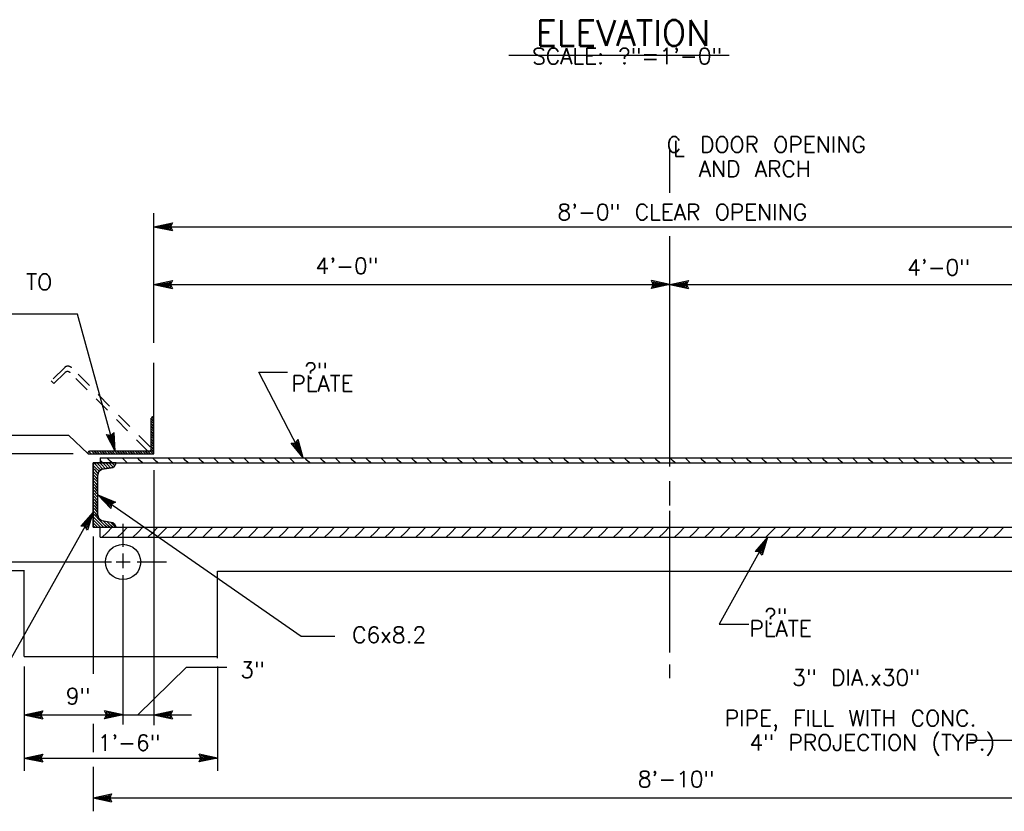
# Model space of a CAD drawing. Extents: x -27.8 to 14.2, y -21.6 to 8.4.
# Tile 4 of 30: x -21.2 to -13.5, y -9.3 to -3.1. Entities that reach past the tile are written whole.
import ezdxf
from ezdxf.enums import TextEntityAlignment as Align

# ---------------------------------------------------------------- set-up
doc = ezdxf.new("R2010")
doc.units = 0
doc.header["$MEASUREMENT"] = 0
doc.linetypes.add('HIDDEN2', pattern=[0.1875, 0.125, -0.0625])
doc.layers.add('01', color=7, linetype='CONTINUOUS')
doc.styles.add('TXT_SHX', font='txt.shx')

msp = doc.modelspace()

# ---------------------------------------------------------------- linework, layer by layer
at = {"layer": '01', "color": 7, "linetype": 'CONTINUOUS'}
for p, q in [((-17.3328, -3.3746), (-15.6078, -3.3746)), ((-16.0718, -4.4526), (-16.0718, -4.1156)), ((-20.1068, -5.6246), (-20.1068, -4.6116)), ((-20.1068, -5.6246), (-20.1068, -4.6116)), ((-20.1068, -4.7166), (-19.9628, -4.6856)), ((-20.0698, -4.7166), (-19.9758, -4.6966)), ((-19.9758, -4.6966), (-19.9848, -4.7166)), ((-19.9628, -4.6856), (-19.9768, -4.7166)), ((-20.1068, -4.7166), (-12.0378, -4.7166)), ((-20.1068, -4.7166), (-19.9628, -4.7476)), ((-20.0698, -4.7166), (-19.9758, -4.7366)), ((-20.0338, -4.7166), (-19.9888, -4.7066)), ((-20.0338, -4.7166), (-19.9888, -4.7256)), ((-19.9888, -4.7066), (-19.9928, -4.7166)), ((-19.9928, -4.7166), (-19.9888, -4.7256)), ((-19.9848, -4.7166), (-19.9758, -4.7366)), ((-19.9768, -4.7166), (-19.9628, -4.7476)), ((-16.0718, -6.5926), (-16.0718, -4.7906)), ((-20.1068, -5.1696), (-19.9628, -5.1386)), ((-20.0698, -5.1696), (-19.9758, -5.1496)), ((-19.9758, -5.1496), (-19.9848, -5.1696)), ((-19.9628, -5.1386), (-19.9768, -5.1696)), ((-16.0718, -5.1696), (-16.2158, -5.1386)), ((-16.2018, -5.1696), (-16.2158, -5.1386)), ((-16.1088, -5.1696), (-16.2028, -5.1496)), ((-16.1938, -5.1696), (-16.2028, -5.1496)), ((-16.0718, -5.1696), (-15.9278, -5.1386)), ((-16.0348, -5.1696), (-15.9408, -5.1496)), ((-15.9408, -5.1496), (-15.9498, -5.1696)), ((-15.9278, -5.1386), (-15.9418, -5.1696)), ((-20.1068, -5.1696), (-16.0718, -5.1696)), ((-20.1068, -5.1696), (-19.9628, -5.2006)), ((-20.0698, -5.1696), (-19.9758, -5.1896)), ((-20.0338, -5.1696), (-19.9888, -5.1596)), ((-20.0338, -5.1696), (-19.9888, -5.1786)), ((-19.9888, -5.1596), (-19.9928, -5.1696)), ((-19.9928, -5.1696), (-19.9888, -5.1786)), ((-19.9848, -5.1696), (-19.9758, -5.1896)), ((-19.9768, -5.1696), (-19.9628, -5.2006)), ((-16.0718, -5.1696), (-16.2158, -5.2006)), ((-16.2158, -5.2006), (-16.2018, -5.1696)), ((-16.1088, -5.1696), (-16.2028, -5.1896)), ((-16.2028, -5.1896), (-16.1938, -5.1696)), ((-16.1448, -5.1696), (-16.1898, -5.1606)), ((-16.1858, -5.1696), (-16.1898, -5.1606)), ((-16.1448, -5.1696), (-16.1898, -5.1796)), ((-16.1898, -5.1796), (-16.1858, -5.1696)), ((-16.0718, -5.1696), (-12.0378, -5.1696)), ((-16.0718, -5.1696), (-15.9278, -5.2006)), ((-16.0348, -5.1696), (-15.9408, -5.1896)), ((-15.9988, -5.1696), (-15.9538, -5.1596)), ((-15.9988, -5.1696), (-15.9538, -5.1786)), ((-15.9538, -5.1596), (-15.9578, -5.1696)), ((-15.9578, -5.1696), (-15.9538, -5.1786)), ((-15.9498, -5.1696), (-15.9408, -5.1896)), ((-15.9418, -5.1696), (-15.9278, -5.2006)), ((-20.7038, -5.4016), (-21.2738, -5.4016)), ((-20.4108, -6.4726), (-20.7038, -5.4016)), ((-20.1068, -6.4936), (-20.1068, -5.7816)), ((-19.2878, -5.8546), (-19.0638, -5.8546)), ((-18.9398, -6.5246), (-19.2878, -5.8546)), ((-20.1278, -6.4596), (-20.1278, -6.2156)), ((-20.1268, -6.2196), (-20.1278, -6.2196)), ((-20.1068, -6.2396), (-20.1268, -6.2196)), ((-20.1068, -6.2196), (-20.1218, -6.2046)), ((-20.1068, -6.2016), (-20.1138, -6.2016)), ((-20.1068, -6.2206), (-20.1068, -6.2196)), ((-20.1268, -6.2396), (-20.1278, -6.2396)), ((-20.1268, -6.2596), (-20.1278, -6.2596)), ((-20.1268, -6.2796), (-20.1278, -6.2796)), ((-20.1268, -6.2996), (-20.1278, -6.2996)), ((-20.1068, -6.2596), (-20.1268, -6.2396)), ((-20.1068, -6.2796), (-20.1268, -6.2596)), ((-20.1068, -6.2996), (-20.1268, -6.2796)), ((-20.1068, -6.3196), (-20.1268, -6.2996)), ((-20.1068, -6.2406), (-20.1068, -6.2396)), ((-20.1068, -6.2606), (-20.1068, -6.2596)), ((-20.1068, -6.2806), (-20.1068, -6.2796)), ((-20.1068, -6.3006), (-20.1068, -6.2996)), ((-21.9548, -6.3486), (-20.7748, -6.3486)), ((-20.7748, -6.3486), (-20.6228, -6.4936)), ((-20.4108, -6.4726), (-20.4788, -6.3416)), ((-20.4788, -6.3416), (-20.4448, -6.3476)), ((-20.4208, -6.4366), (-20.4648, -6.3516)), ((-20.4648, -6.3516), (-20.4428, -6.3546)), ((-20.4298, -6.4026), (-20.4518, -6.3616)), ((-20.4518, -6.3616), (-20.4408, -6.3626)), ((-20.4448, -6.3476), (-20.4188, -6.3256)), ((-20.4428, -6.3546), (-20.4258, -6.3406)), ((-20.4408, -6.3626), (-20.4328, -6.3566)), ((-20.4298, -6.4026), (-20.4328, -6.3566)), ((-20.4208, -6.4366), (-20.4258, -6.3406)), ((-20.4108, -6.4726), (-20.4188, -6.3256)), ((-20.1268, -6.3196), (-20.1278, -6.3196)), ((-20.1268, -6.3396), (-20.1278, -6.3396)), ((-20.1268, -6.3596), (-20.1278, -6.3596)), ((-20.1268, -6.3796), (-20.1278, -6.3796)), ((-20.1068, -6.3396), (-20.1268, -6.3196)), ((-20.1068, -6.3596), (-20.1268, -6.3396)), ((-20.1068, -6.3796), (-20.1268, -6.3596)), ((-20.1068, -6.3996), (-20.1268, -6.3796)), ((-20.1068, -6.3206), (-20.1068, -6.3196)), ((-20.1068, -6.3406), (-20.1068, -6.3396)), ((-20.1068, -6.3606), (-20.1068, -6.3596)), ((-20.1068, -6.3806), (-20.1068, -6.3796)), ((-18.9998, -6.4096), (-18.9788, -6.3826)), ((-18.9398, -6.5246), (-18.9788, -6.3826)), ((-20.1268, -6.3996), (-20.1278, -6.3996)), ((-20.1268, -6.4196), (-20.1278, -6.4196)), ((-20.1268, -6.4396), (-20.1278, -6.4396)), ((-20.1268, -6.4596), (-20.1278, -6.4596)), ((-20.1068, -6.4196), (-20.1268, -6.3996)), ((-20.1068, -6.4396), (-20.1268, -6.4196)), ((-20.1068, -6.4596), (-20.1268, -6.4396)), ((-20.1068, -6.4796), (-20.1268, -6.4596)), ((-20.1068, -6.4006), (-20.1068, -6.3996)), ((-20.1068, -6.4206), (-20.1068, -6.4196)), ((-20.1068, -6.4406), (-20.1068, -6.4396)), ((-20.1068, -6.4606), (-20.1068, -6.4596)), ((-19.0338, -6.4106), (-18.9998, -6.4096)), ((-18.9398, -6.5246), (-19.0338, -6.4106)), ((-19.0178, -6.4176), (-18.9958, -6.4166)), ((-18.9568, -6.4916), (-19.0178, -6.4176)), ((-19.0028, -6.4246), (-18.9928, -6.4236)), ((-18.9738, -6.4596), (-19.0028, -6.4246)), ((-18.9958, -6.4166), (-18.9828, -6.3996)), ((-18.9928, -6.4236), (-18.9858, -6.4156)), ((-18.9738, -6.4596), (-18.9858, -6.4156)), ((-18.9568, -6.4916), (-18.9828, -6.3996)), ((-20.7378, -6.4936), (-22.3038, -6.4936)), ((-20.6228, -6.4936), (-20.6228, -6.4856)), ((-20.6178, -6.4936), (-20.6228, -6.4886)), ((-20.6228, -6.4936), (-20.1068, -6.4936)), ((-20.6118, -6.4796), (-20.6168, -6.4746)), ((-20.5978, -6.4936), (-20.6118, -6.4796)), ((-20.1408, -6.4726), (-20.6098, -6.4726)), ((-20.5858, -6.4796), (-20.5928, -6.4726)), ((-20.5718, -6.4936), (-20.5858, -6.4796)), ((-20.5658, -6.4796), (-20.5728, -6.4726)), ((-20.5518, -6.4936), (-20.5658, -6.4796)), ((-20.5458, -6.4796), (-20.5528, -6.4726)), ((-20.5318, -6.4936), (-20.5458, -6.4796)), ((-20.5258, -6.4796), (-20.5328, -6.4726)), ((-20.5278, -6.5246), (-11.7458, -6.5246)), ((-20.5278, -6.5246), (-20.5278, -6.5646)), ((-20.5258, -6.5446), (-20.5278, -6.5426)), ((-20.5118, -6.4936), (-20.5258, -6.4796)), ((-20.5058, -6.5646), (-20.5258, -6.5446)), ((-20.5058, -6.4796), (-20.5128, -6.4726)), ((-20.4918, -6.4936), (-20.5058, -6.4796)), ((-20.4858, -6.4796), (-20.4928, -6.4726)), ((-20.4718, -6.4936), (-20.4858, -6.4796)), ((-20.4548, -6.5446), (-20.4748, -6.5246)), ((-20.4658, -6.4796), (-20.4728, -6.4726)), ((-20.4518, -6.4936), (-20.4658, -6.4796)), ((-20.4348, -6.5646), (-20.4548, -6.5446)), ((-20.4458, -6.4796), (-20.4528, -6.4726)), ((-20.4318, -6.4936), (-20.4458, -6.4796)), ((-20.4258, -6.4796), (-20.4328, -6.4726)), ((-20.4118, -6.4936), (-20.4258, -6.4796)), ((-20.4058, -6.4796), (-20.4128, -6.4726)), ((-20.3918, -6.4936), (-20.4058, -6.4796)), ((-20.3858, -6.4796), (-20.3928, -6.4726)), ((-20.3718, -6.4936), (-20.3858, -6.4796)), ((-20.3668, -6.4796), (-20.3738, -6.4726)), ((-20.3528, -6.4936), (-20.3668, -6.4796)), ((-20.3358, -6.5446), (-20.3558, -6.5246)), ((-20.3468, -6.4796), (-20.3538, -6.4726)), ((-20.3328, -6.4936), (-20.3468, -6.4796)), ((-20.3158, -6.5646), (-20.3358, -6.5446)), ((-20.3268, -6.4796), (-20.3338, -6.4726)), ((-20.3128, -6.4936), (-20.3268, -6.4796)), ((-20.3068, -6.4796), (-20.3138, -6.4726)), ((-20.2928, -6.4936), (-20.3068, -6.4796)), ((-20.2868, -6.4796), (-20.2938, -6.4726)), ((-20.2728, -6.4936), (-20.2868, -6.4796)), ((-20.2668, -6.4796), (-20.2738, -6.4726)), ((-20.2528, -6.4936), (-20.2668, -6.4796)), ((-20.2468, -6.4796), (-20.2538, -6.4726)), ((-20.2328, -6.4936), (-20.2468, -6.4796)), ((-20.2168, -6.5446), (-20.2368, -6.5246)), ((-20.2268, -6.4796), (-20.2338, -6.4726)), ((-20.2128, -6.4936), (-20.2268, -6.4796)), ((-20.1968, -6.5646), (-20.2168, -6.5446)), ((-20.2068, -6.4796), (-20.2138, -6.4726)), ((-20.1928, -6.4936), (-20.2068, -6.4796)), ((-20.1868, -6.4796), (-20.1938, -6.4726)), ((-20.1728, -6.4936), (-20.1868, -6.4796)), ((-20.1668, -6.4796), (-20.1738, -6.4726)), ((-20.1528, -6.4936), (-20.1668, -6.4796)), ((-20.1468, -6.4796), (-20.1538, -6.4726)), ((-20.1328, -6.4936), (-20.1468, -6.4796)), ((-20.1268, -6.4796), (-20.1358, -6.4716)), ((-20.1128, -6.4936), (-20.1268, -6.4796)), ((-20.0978, -6.5446), (-20.1178, -6.5246)), ((-20.1068, -6.4806), (-20.1068, -6.4796)), ((-20.0778, -6.5646), (-20.0978, -6.5446)), ((-19.9788, -6.5446), (-19.9988, -6.5246)), ((-19.9588, -6.5646), (-19.9788, -6.5446)), ((-19.8598, -6.5446), (-19.8798, -6.5246)), ((-19.8398, -6.5646), (-19.8598, -6.5446)), ((-19.7408, -6.5446), (-19.7608, -6.5246)), ((-19.7208, -6.5646), (-19.7408, -6.5446)), ((-19.6218, -6.5446), (-19.6418, -6.5246)), ((-19.6018, -6.5646), (-19.6218, -6.5446)), ((-19.5028, -6.5446), (-19.5228, -6.5246)), ((-19.4828, -6.5646), (-19.5028, -6.5446)), ((-19.3838, -6.5446), (-19.4038, -6.5246)), ((-19.3638, -6.5646), (-19.3838, -6.5446)), ((-19.2648, -6.5446), (-19.2848, -6.5246)), ((-19.2448, -6.5646), (-19.2648, -6.5446)), ((-19.1458, -6.5446), (-19.1658, -6.5246)), ((-19.1258, -6.5646), (-19.1458, -6.5446)), ((-19.0268, -6.5446), (-19.0468, -6.5246)), ((-19.0068, -6.5646), (-19.0268, -6.5446)), ((-18.9078, -6.5446), (-18.9278, -6.5246)), ((-18.8878, -6.5646), (-18.9078, -6.5446)), ((-18.7888, -6.5446), (-18.8088, -6.5246)), ((-18.7688, -6.5646), (-18.7888, -6.5446)), ((-18.6698, -6.5446), (-18.6898, -6.5246)), ((-18.6498, -6.5646), (-18.6698, -6.5446)), ((-18.5508, -6.5446), (-18.5708, -6.5246)), ((-18.5308, -6.5646), (-18.5508, -6.5446)), ((-18.4318, -6.5446), (-18.4518, -6.5246)), ((-18.4118, -6.5646), (-18.4318, -6.5446)), ((-18.3128, -6.5446), (-18.3328, -6.5246)), ((-18.2928, -6.5646), (-18.3128, -6.5446)), ((-18.1938, -6.5446), (-18.2138, -6.5246)), ((-18.1738, -6.5646), (-18.1938, -6.5446)), ((-18.0748, -6.5446), (-18.0948, -6.5246)), ((-18.0548, -6.5646), (-18.0748, -6.5446)), ((-17.9558, -6.5446), (-17.9758, -6.5246)), ((-17.9358, -6.5646), (-17.9558, -6.5446)), ((-17.8368, -6.5446), (-17.8568, -6.5246)), ((-17.8168, -6.5646), (-17.8368, -6.5446)), ((-17.7178, -6.5446), (-17.7378, -6.5246)), ((-17.6978, -6.5646), (-17.7178, -6.5446)), ((-17.5988, -6.5446), (-17.6188, -6.5246)), ((-17.5788, -6.5646), (-17.5988, -6.5446)), ((-17.4798, -6.5446), (-17.4998, -6.5246)), ((-17.4598, -6.5646), (-17.4798, -6.5446)), ((-17.3608, -6.5446), (-17.3808, -6.5246)), ((-17.3408, -6.5646), (-17.3608, -6.5446)), ((-17.2418, -6.5446), (-17.2618, -6.5246)), ((-17.2218, -6.5646), (-17.2418, -6.5446)), ((-17.1228, -6.5446), (-17.1428, -6.5246)), ((-17.1028, -6.5646), (-17.1228, -6.5446)), ((-17.0038, -6.5446), (-17.0238, -6.5246)), ((-16.9838, -6.5646), (-17.0038, -6.5446)), ((-16.8848, -6.5446), (-16.9048, -6.5246)), ((-16.8648, -6.5646), (-16.8848, -6.5446)), ((-16.7658, -6.5446), (-16.7858, -6.5246)), ((-16.7458, -6.5646), (-16.7658, -6.5446)), ((-16.6468, -6.5446), (-16.6668, -6.5246)), ((-16.6268, -6.5646), (-16.6468, -6.5446)), ((-16.5278, -6.5446), (-16.5478, -6.5246)), ((-16.5078, -6.5646), (-16.5278, -6.5446)), ((-16.4088, -6.5446), (-16.4288, -6.5246)), ((-16.3888, -6.5646), (-16.4088, -6.5446)), ((-16.2898, -6.5446), (-16.3098, -6.5246)), ((-16.2698, -6.5646), (-16.2898, -6.5446)), ((-16.1708, -6.5446), (-16.1908, -6.5246)), ((-16.1508, -6.5646), (-16.1708, -6.5446)), ((-16.0518, -6.5446), (-16.0718, -6.5246)), ((-16.0318, -6.5646), (-16.0518, -6.5446)), ((-15.9328, -6.5446), (-15.9528, -6.5246)), ((-15.9128, -6.5646), (-15.9328, -6.5446)), ((-15.8138, -6.5446), (-15.8338, -6.5246)), ((-15.7938, -6.5646), (-15.8138, -6.5446)), ((-15.6948, -6.5446), (-15.7148, -6.5246)), ((-15.6748, -6.5646), (-15.6948, -6.5446)), ((-15.5758, -6.5446), (-15.5958, -6.5246)), ((-15.5558, -6.5646), (-15.5758, -6.5446)), ((-15.4568, -6.5446), (-15.4768, -6.5246)), ((-15.4368, -6.5646), (-15.4568, -6.5446)), ((-15.3378, -6.5446), (-15.3578, -6.5246)), ((-15.3178, -6.5646), (-15.3378, -6.5446)), ((-15.2188, -6.5446), (-15.2388, -6.5246)), ((-15.1988, -6.5646), (-15.2188, -6.5446)), ((-15.0998, -6.5446), (-15.1198, -6.5246)), ((-15.0798, -6.5646), (-15.0998, -6.5446)), ((-14.9808, -6.5446), (-15.0008, -6.5246)), ((-14.9608, -6.5646), (-14.9808, -6.5446)), ((-14.8618, -6.5446), (-14.8818, -6.5246)), ((-14.8418, -6.5646), (-14.8618, -6.5446)), ((-14.7428, -6.5446), (-14.7628, -6.5246)), ((-14.7228, -6.5646), (-14.7428, -6.5446)), ((-14.6238, -6.5446), (-14.6438, -6.5246)), ((-14.6038, -6.5646), (-14.6238, -6.5446)), ((-14.5048, -6.5446), (-14.5248, -6.5246)), ((-14.4848, -6.5646), (-14.5048, -6.5446)), ((-14.3858, -6.5446), (-14.4058, -6.5246)), ((-14.3658, -6.5646), (-14.3858, -6.5446)), ((-14.2668, -6.5446), (-14.2868, -6.5246)), ((-14.2468, -6.5646), (-14.2668, -6.5446)), ((-14.1478, -6.5446), (-14.1678, -6.5246)), ((-14.1278, -6.5646), (-14.1478, -6.5446)), ((-14.0288, -6.5446), (-14.0488, -6.5246)), ((-14.0088, -6.5646), (-14.0288, -6.5446)), ((-13.9098, -6.5446), (-13.9298, -6.5246)), ((-13.8898, -6.5646), (-13.9098, -6.5446)), ((-13.7908, -6.5446), (-13.8108, -6.5246)), ((-13.7708, -6.5646), (-13.7908, -6.5446)), ((-13.6718, -6.5446), (-13.6918, -6.5246)), ((-13.6518, -6.5646), (-13.6718, -6.5446)), ((-13.5528, -6.5446), (-13.5728, -6.5246)), ((-13.5328, -6.5646), (-13.5528, -6.5446)), ((-20.5818, -6.5646), (-11.7918, -6.5646)), ((-20.5818, -7.0686), (-20.5818, -6.5646)), ((-20.5628, -6.6046), (-20.5818, -6.5846)), ((-20.5628, -6.6276), (-20.5818, -6.6086)), ((-20.5628, -6.5806), (-20.5788, -6.5646)), ((-20.5388, -6.6046), (-20.5628, -6.5806)), ((-20.5388, -6.6276), (-20.5628, -6.6046)), ((-20.5388, -6.5806), (-20.5548, -6.5646)), ((-20.5158, -6.6046), (-20.5388, -6.5806)), ((-20.5238, -6.6196), (-20.5388, -6.6046)), ((-20.5158, -6.5806), (-20.5308, -6.5646)), ((-20.4918, -6.6046), (-20.5158, -6.5806)), ((-20.5058, -6.6136), (-20.5158, -6.6046)), ((-20.4418, -6.6026), (-20.5138, -6.6146)), ((-20.4918, -6.5806), (-20.5078, -6.5646)), ((-20.4678, -6.6046), (-20.4918, -6.5806)), ((-20.4858, -6.6106), (-20.4918, -6.6046)), ((-20.4678, -6.5806), (-20.4838, -6.5646)), ((-20.4458, -6.6036), (-20.4678, -6.5806)), ((-20.4658, -6.6066), (-20.4678, -6.6046)), ((-20.4448, -6.5806), (-20.4608, -6.5646)), ((-20.4268, -6.5986), (-20.4448, -6.5806)), ((-20.4208, -6.5806), (-20.4368, -6.5646)), ((-20.4138, -6.5876), (-20.4208, -6.5806)), ((-20.4058, -6.5726), (-20.4128, -6.5646)), ((-20.1068, -6.6216), (-20.1068, -8.6166)), ((-20.5628, -6.6516), (-20.5818, -6.6326)), ((-20.5628, -6.6756), (-20.5818, -6.6556)), ((-20.5628, -6.6986), (-20.5818, -6.6796)), ((-20.5428, -6.6476), (-20.5628, -6.6276)), ((-20.5448, -6.6696), (-20.5628, -6.6516)), ((-20.5448, -6.6936), (-20.5628, -6.6756)), ((-20.5448, -6.7166), (-20.5628, -6.6986)), ((-20.5448, -6.9726), (-20.5448, -6.6606)), ((-20.5358, -6.6316), (-20.5388, -6.6276)), ((-20.5628, -6.7226), (-20.5818, -6.7036)), ((-20.5628, -6.7466), (-20.5818, -6.7266)), ((-20.5628, -6.7696), (-20.5818, -6.7506)), ((-20.5628, -6.7936), (-20.5818, -6.7746)), ((-20.5448, -6.7406), (-20.5628, -6.7226)), ((-20.5448, -6.7646), (-20.5628, -6.7466)), ((-20.5448, -6.7876), (-20.5628, -6.7696)), ((-16.0718, -6.8986), (-16.0718, -6.7086)), ((-20.5628, -6.8646), (-20.5818, -6.8456)), ((-20.5448, -6.8346), (-20.5808, -6.7986)), ((-20.5448, -6.8586), (-20.5808, -6.8226)), ((-20.5638, -6.7926), (-20.5438, -6.8126)), ((-20.5448, -6.8146), (-18.9568, -7.9206)), ((-20.5448, -6.8146), (-20.4088, -6.8716)), ((-20.5448, -6.8146), (-20.4448, -6.9226)), ((-20.5148, -6.8356), (-20.4258, -6.8726)), ((-20.5148, -6.8356), (-20.4488, -6.9056)), ((-20.5628, -6.8886), (-20.5818, -6.8686)), ((-20.5628, -6.9116), (-20.5818, -6.8926)), ((-20.5628, -6.9356), (-20.5818, -6.9166)), ((-20.5448, -6.8826), (-20.5628, -6.8646)), ((-20.5448, -6.9066), (-20.5628, -6.8886)), ((-20.5448, -6.9296), (-20.5628, -6.9116)), ((-20.4848, -6.8566), (-20.4528, -6.8896)), ((-20.4848, -6.8566), (-20.4418, -6.8736)), ((-20.4508, -6.8796), (-20.4528, -6.8896)), ((-20.4418, -6.8736), (-20.4508, -6.8796)), ((-20.4448, -6.8846), (-20.4488, -6.9056)), ((-20.4258, -6.8726), (-20.4448, -6.8846)), ((-20.4378, -6.8886), (-20.4448, -6.9226)), ((-20.4088, -6.8716), (-20.4378, -6.8886)), ((-21.5088, -8.5996), (-20.5818, -6.9496)), ((-20.5818, -6.9496), (-20.6798, -7.0596)), ((-20.5998, -6.9816), (-20.6638, -7.0536)), ((-20.5998, -6.9816), (-20.6288, -7.0736)), ((-20.5818, -6.9496), (-20.6258, -7.0906)), ((-20.5628, -6.9596), (-20.5818, -6.9396)), ((-20.5628, -6.9826), (-20.5818, -6.9636)), ((-20.5628, -7.0066), (-20.5818, -6.9876)), ((-20.5448, -6.9536), (-20.5628, -6.9356)), ((-20.5448, -6.9776), (-20.5628, -6.9596)), ((-20.5388, -7.0066), (-20.5628, -6.9826)), ((-20.5388, -7.0306), (-20.5628, -7.0066)), ((-20.5158, -7.0306), (-20.5388, -7.0066)), ((-16.0718, -8.0476), (-16.0718, -6.9406)), ((-20.6458, -7.0626), (-20.6798, -7.0596)), ((-20.6418, -7.0556), (-20.6638, -7.0536)), ((-20.6178, -7.0136), (-20.6478, -7.0476)), ((-20.6378, -7.0486), (-20.6478, -7.0476)), ((-20.6258, -7.0906), (-20.6458, -7.0626)), ((-20.6288, -7.0736), (-20.6418, -7.0556)), ((-20.6308, -7.0576), (-20.6378, -7.0486)), ((-20.6178, -7.0136), (-20.6308, -7.0576)), ((-20.5628, -7.0306), (-20.5818, -7.0106)), ((-20.5628, -7.0536), (-20.5818, -7.0346)), ((-20.5718, -7.0686), (-20.5818, -7.0586)), ((-20.5818, -7.0686), (-11.7918, -7.0686)), ((-20.5388, -7.0536), (-20.5628, -7.0306)), ((-20.5478, -7.0686), (-20.5628, -7.0536)), ((-20.5158, -7.0536), (-20.5388, -7.0306)), ((-20.5238, -7.0686), (-20.5388, -7.0536)), ((-20.5278, -7.1466), (-20.5278, -7.0686)), ((-20.4918, -7.0536), (-20.5158, -7.0306)), ((-20.5008, -7.0686), (-20.5158, -7.0536)), ((-20.4418, -7.0306), (-20.5138, -7.0186)), ((-20.4918, -7.0306), (-20.5018, -7.0206)), ((-20.4678, -7.0536), (-20.4918, -7.0306)), ((-20.4768, -7.0686), (-20.4918, -7.0536)), ((-20.4748, -7.1106), (-20.4328, -7.0686)), ((-20.4678, -7.0306), (-20.4728, -7.0256)), ((-20.4448, -7.0536), (-20.4678, -7.0306)), ((-20.4528, -7.0686), (-20.4678, -7.0536)), ((-20.4208, -7.0536), (-20.4448, -7.0306)), ((-20.4298, -7.0686), (-20.4448, -7.0536)), ((-20.4058, -7.0686), (-20.4208, -7.0536)), ((-20.3558, -7.1106), (-20.3138, -7.0686)), ((-20.3488, -7.2206), (-20.3488, -7.0416)), ((-20.2368, -7.1106), (-20.1948, -7.0686)), ((-20.1178, -7.1106), (-20.0758, -7.0686)), ((-20.0468, -7.1106), (-20.0048, -7.0686)), ((-19.9278, -7.1106), (-19.8858, -7.0686)), ((-19.8088, -7.1106), (-19.7668, -7.0686)), ((-19.6898, -7.1106), (-19.6478, -7.0686)), ((-19.5708, -7.1106), (-19.5288, -7.0686)), ((-19.4518, -7.1106), (-19.4098, -7.0686)), ((-19.3328, -7.1106), (-19.2908, -7.0686)), ((-19.2138, -7.1106), (-19.1718, -7.0686)), ((-19.0948, -7.1106), (-19.0528, -7.0686)), ((-18.9758, -7.1106), (-18.9338, -7.0686)), ((-18.8568, -7.1106), (-18.8148, -7.0686)), ((-18.7378, -7.1106), (-18.6958, -7.0686)), ((-18.6188, -7.1106), (-18.5768, -7.0686)), ((-18.4998, -7.1106), (-18.4578, -7.0686)), ((-18.3808, -7.1106), (-18.3388, -7.0686)), ((-18.2618, -7.1106), (-18.2198, -7.0686)), ((-18.1428, -7.1106), (-18.1008, -7.0686)), ((-18.0238, -7.1106), (-17.9818, -7.0686)), ((-17.9048, -7.1106), (-17.8628, -7.0686)), ((-17.7858, -7.1106), (-17.7438, -7.0686)), ((-17.6668, -7.1106), (-17.6248, -7.0686)), ((-17.5478, -7.1106), (-17.5058, -7.0686)), ((-17.4288, -7.1106), (-17.3868, -7.0686)), ((-17.3098, -7.1106), (-17.2678, -7.0686)), ((-17.1908, -7.1106), (-17.1488, -7.0686)), ((-17.0718, -7.1106), (-17.0298, -7.0686)), ((-16.9528, -7.1106), (-16.9108, -7.0686)), ((-16.8338, -7.1106), (-16.7918, -7.0686)), ((-16.7148, -7.1106), (-16.6728, -7.0686)), ((-16.5958, -7.1106), (-16.5538, -7.0686)), ((-16.4768, -7.1106), (-16.4348, -7.0686)), ((-16.3578, -7.1106), (-16.3158, -7.0686)), ((-16.2388, -7.1106), (-16.1968, -7.0686)), ((-16.1198, -7.1106), (-16.0778, -7.0686)), ((-16.0008, -7.1106), (-15.9588, -7.0686)), ((-15.8818, -7.1106), (-15.8398, -7.0686)), ((-15.7628, -7.1106), (-15.7208, -7.0686)), ((-15.6438, -7.1106), (-15.6018, -7.0686)), ((-15.5248, -7.1106), (-15.4828, -7.0686)), ((-15.4058, -7.1106), (-15.3638, -7.0686)), ((-15.2868, -7.1106), (-15.2448, -7.0686)), ((-15.1678, -7.1106), (-15.1258, -7.0686)), ((-15.0488, -7.1106), (-15.0068, -7.0686)), ((-14.9298, -7.1106), (-14.8878, -7.0686)), ((-14.8108, -7.1106), (-14.7688, -7.0686)), ((-14.6918, -7.1106), (-14.6498, -7.0686)), ((-14.5728, -7.1106), (-14.5308, -7.0686)), ((-14.4538, -7.1106), (-14.4118, -7.0686)), ((-14.3348, -7.1106), (-14.2928, -7.0686)), ((-14.2158, -7.1106), (-14.1738, -7.0686)), ((-14.0968, -7.1106), (-14.0548, -7.0686)), ((-13.9778, -7.1106), (-13.9358, -7.0686)), ((-13.8588, -7.1106), (-13.8168, -7.0686)), ((-13.7398, -7.1106), (-13.6978, -7.0686)), ((-13.6208, -7.1106), (-13.5788, -7.0686)), ((-13.5018, -7.1106), (-13.4598, -7.0686)), ((-20.5818, -7.1396), (-20.5818, -8.2156)), ((-20.5278, -7.1466), (-11.8508, -7.1466)), ((-20.5108, -7.1466), (-20.4748, -7.1106)), ((-20.3918, -7.1466), (-20.3558, -7.1106)), ((-20.2728, -7.1466), (-20.2368, -7.1106)), ((-20.1538, -7.1466), (-20.1178, -7.1106)), ((-20.0828, -7.1466), (-20.0468, -7.1106)), ((-19.9638, -7.1466), (-19.9278, -7.1106)), ((-19.8448, -7.1466), (-19.8088, -7.1106)), ((-19.7258, -7.1466), (-19.6898, -7.1106)), ((-19.6068, -7.1466), (-19.5708, -7.1106)), ((-19.4878, -7.1466), (-19.4518, -7.1106)), ((-19.3688, -7.1466), (-19.3328, -7.1106)), ((-19.2498, -7.1466), (-19.2138, -7.1106)), ((-19.1308, -7.1466), (-19.0948, -7.1106)), ((-19.0118, -7.1466), (-18.9758, -7.1106)), ((-18.8928, -7.1466), (-18.8568, -7.1106)), ((-18.7738, -7.1466), (-18.7378, -7.1106)), ((-18.6548, -7.1466), (-18.6188, -7.1106)), ((-18.5358, -7.1466), (-18.4998, -7.1106)), ((-18.4168, -7.1466), (-18.3808, -7.1106)), ((-18.2978, -7.1466), (-18.2618, -7.1106)), ((-18.1788, -7.1466), (-18.1428, -7.1106)), ((-18.0598, -7.1466), (-18.0238, -7.1106)), ((-17.9408, -7.1466), (-17.9048, -7.1106)), ((-17.8218, -7.1466), (-17.7858, -7.1106)), ((-17.7028, -7.1466), (-17.6668, -7.1106)), ((-17.5838, -7.1466), (-17.5478, -7.1106)), ((-17.4648, -7.1466), (-17.4288, -7.1106)), ((-17.3458, -7.1466), (-17.3098, -7.1106)), ((-17.2268, -7.1466), (-17.1908, -7.1106)), ((-17.1078, -7.1466), (-17.0718, -7.1106)), ((-16.9888, -7.1466), (-16.9528, -7.1106)), ((-16.8698, -7.1466), (-16.8338, -7.1106)), ((-16.7508, -7.1466), (-16.7148, -7.1106)), ((-16.6318, -7.1466), (-16.5958, -7.1106)), ((-16.5128, -7.1466), (-16.4768, -7.1106)), ((-16.3938, -7.1466), (-16.3578, -7.1106)), ((-16.2748, -7.1466), (-16.2388, -7.1106)), ((-16.1558, -7.1466), (-16.1198, -7.1106)), ((-16.0368, -7.1466), (-16.0008, -7.1106)), ((-15.9178, -7.1466), (-15.8818, -7.1106)), ((-15.7988, -7.1466), (-15.7628, -7.1106)), ((-15.3078, -7.1466), (-15.6878, -7.8256)), ((-15.6798, -7.1466), (-15.6438, -7.1106)), ((-15.5608, -7.1466), (-15.5248, -7.1106)), ((-15.4418, -7.1466), (-15.4058, -7.1106)), ((-15.3078, -7.1466), (-15.4048, -7.2576)), ((-15.3078, -7.1466), (-15.3508, -7.2876)), ((-15.3228, -7.1466), (-15.2868, -7.1106)), ((-15.2038, -7.1466), (-15.1678, -7.1106)), ((-15.0848, -7.1466), (-15.0488, -7.1106)), ((-14.9658, -7.1466), (-14.9298, -7.1106)), ((-14.8468, -7.1466), (-14.8108, -7.1106)), ((-14.7278, -7.1466), (-14.6918, -7.1106)), ((-14.6088, -7.1466), (-14.5728, -7.1106)), ((-14.4898, -7.1466), (-14.4538, -7.1106)), ((-14.3708, -7.1466), (-14.3348, -7.1106)), ((-14.2518, -7.1466), (-14.2158, -7.1106)), ((-14.1328, -7.1466), (-14.0968, -7.1106)), ((-14.0138, -7.1466), (-13.9778, -7.1106)), ((-13.8948, -7.1466), (-13.8588, -7.1106)), ((-13.7758, -7.1466), (-13.7398, -7.1106)), ((-13.6568, -7.1466), (-13.6208, -7.1106)), ((-13.5378, -7.1466), (-13.5018, -7.1106)), ((-15.3258, -7.1786), (-15.3888, -7.2516)), ((-15.3438, -7.2106), (-15.3728, -7.2456)), ((-15.3438, -7.2106), (-15.3568, -7.2546)), ((-15.3258, -7.1786), (-15.3548, -7.2706)), ((-20.3488, -7.3886), (-20.3488, -7.2746)), ((-15.3708, -7.2596), (-15.4048, -7.2576)), ((-15.3678, -7.2526), (-15.3888, -7.2516)), ((-15.3638, -7.2456), (-15.3728, -7.2456)), ((-15.3508, -7.2876), (-15.3708, -7.2596)), ((-15.3548, -7.2706), (-15.3678, -7.2526)), ((-15.3568, -7.2546), (-15.3638, -7.2456)), ((-22.3268, -7.3396), (-20.4378, -7.3396)), ((-20.4018, -7.3396), (-20.2928, -7.3396)), ((-20.2388, -7.3396), (-20.0088, -7.3396)), ((-21.1208, -7.4086), (-22.0348, -7.4086)), ((-21.1208, -8.0806), (-21.1208, -7.4046)), ((-20.3488, -8.6116), (-20.3488, -7.4426)), ((-19.6098, -8.0936), (-19.6098, -7.4106)), ((-19.6098, -7.4106), (-12.6768, -7.4106)), ((-15.6878, -7.8256), (-15.4558, -7.8256)), ((-18.9568, -7.9206), (-18.6928, -7.9206)), ((-21.1208, -8.0806), (-19.6098, -8.0806)), ((-21.1208, -8.1576), (-21.1208, -8.9726)), ((-19.6098, -8.1576), (-19.6098, -8.9726)), ((-16.0718, -8.2476), (-16.0718, -8.1426)), ((-20.2328, -8.5356), (-19.8528, -8.1636)), ((-19.8528, -8.1636), (-19.5358, -8.1636)), ((-21.1208, -8.5356), (-20.9768, -8.5046)), ((-21.1208, -8.5356), (-20.3488, -8.5356)), ((-21.1208, -8.5356), (-20.9768, -8.5666)), ((-21.0838, -8.5356), (-20.9898, -8.5156)), ((-21.0838, -8.5356), (-20.9898, -8.5556)), ((-21.0478, -8.5356), (-21.0028, -8.5256)), ((-21.0478, -8.5356), (-21.0028, -8.5446)), ((-21.0028, -8.5256), (-21.0068, -8.5356)), ((-21.0068, -8.5356), (-21.0028, -8.5446)), ((-20.9898, -8.5156), (-20.9988, -8.5356)), ((-20.9988, -8.5356), (-20.9898, -8.5556)), ((-20.9768, -8.5046), (-20.9908, -8.5356)), ((-20.9908, -8.5356), (-20.9768, -8.5666)), ((-20.3488, -8.5356), (-20.4928, -8.5046)), ((-20.4788, -8.5356), (-20.4928, -8.5046)), ((-20.3488, -8.5356), (-20.4928, -8.5666)), ((-20.4928, -8.5666), (-20.4788, -8.5356)), ((-20.3858, -8.5356), (-20.4798, -8.5156)), ((-20.4708, -8.5356), (-20.4798, -8.5156)), ((-20.3858, -8.5356), (-20.4798, -8.5556)), ((-20.4798, -8.5556), (-20.4708, -8.5356)), ((-20.4218, -8.5356), (-20.4668, -8.5266)), ((-20.4628, -8.5356), (-20.4668, -8.5266)), ((-20.4218, -8.5356), (-20.4668, -8.5456)), ((-20.4668, -8.5456), (-20.4628, -8.5356)), ((-20.3488, -8.5356), (-20.1068, -8.5356)), ((-20.1068, -8.5356), (-19.9628, -8.5046)), ((-20.1068, -8.5356), (-19.8128, -8.5356)), ((-20.1068, -8.5356), (-19.9628, -8.5666)), ((-20.0698, -8.5356), (-19.9758, -8.5156)), ((-20.0698, -8.5356), (-19.9758, -8.5556)), ((-20.0338, -8.5356), (-19.9888, -8.5256)), ((-20.0338, -8.5356), (-19.9888, -8.5446)), ((-19.9888, -8.5256), (-19.9928, -8.5356)), ((-19.9928, -8.5356), (-19.9888, -8.5446)), ((-19.9758, -8.5156), (-19.9848, -8.5356)), ((-19.9848, -8.5356), (-19.9758, -8.5556)), ((-19.9628, -8.5046), (-19.9768, -8.5356)), ((-19.9768, -8.5356), (-19.9628, -8.5666)), ((-20.5818, -8.6056), (-20.5818, -8.8276)), ((-13.0618, -8.7376), (-13.7268, -8.7376)), ((-21.1208, -8.8736), (-20.9768, -8.8426)), ((-21.0838, -8.8736), (-20.9898, -8.8536)), ((-20.9898, -8.8536), (-20.9988, -8.8736)), ((-20.9768, -8.8426), (-20.9908, -8.8736)), ((-19.6098, -8.8736), (-19.7538, -8.8426)), ((-19.7398, -8.8736), (-19.7538, -8.8426)), ((-19.6468, -8.8736), (-19.7408, -8.8536)), ((-19.7318, -8.8736), (-19.7408, -8.8536)), ((-21.1208, -8.8736), (-19.6098, -8.8736)), ((-21.1208, -8.8736), (-20.9768, -8.9046)), ((-21.0838, -8.8736), (-20.9898, -8.8936)), ((-21.0478, -8.8736), (-21.0028, -8.8636)), ((-21.0478, -8.8736), (-21.0028, -8.8826)), ((-21.0028, -8.8636), (-21.0068, -8.8736)), ((-21.0068, -8.8736), (-21.0028, -8.8826)), ((-20.9988, -8.8736), (-20.9898, -8.8936)), ((-20.9908, -8.8736), (-20.9768, -8.9046)), ((-19.6098, -8.8736), (-19.7538, -8.9046)), ((-19.7538, -8.9046), (-19.7398, -8.8736)), ((-19.6468, -8.8736), (-19.7408, -8.8936)), ((-19.7408, -8.8936), (-19.7318, -8.8736)), ((-19.6828, -8.8736), (-19.7278, -8.8646)), ((-19.7238, -8.8736), (-19.7278, -8.8646)), ((-19.6828, -8.8736), (-19.7278, -8.8836)), ((-19.7278, -8.8836), (-19.7238, -8.8736)), ((-20.5818, -8.9436), (-20.5818, -9.2906)), ((-20.5818, -9.1856), (-20.4378, -9.1546)), ((-20.4378, -9.1546), (-20.4518, -9.1856)), ((-20.5818, -9.1856), (-11.7918, -9.1856)), ((-20.5818, -9.1856), (-20.4378, -9.2166)), ((-20.5448, -9.1856), (-20.4508, -9.1656)), ((-20.5448, -9.1856), (-20.4508, -9.2056)), ((-20.5088, -9.1856), (-20.4638, -9.1756)), ((-20.5088, -9.1856), (-20.4638, -9.1946)), ((-20.4638, -9.1756), (-20.4678, -9.1856)), ((-20.4678, -9.1856), (-20.4638, -9.1946)), ((-20.4508, -9.1656), (-20.4598, -9.1856)), ((-20.4598, -9.1856), (-20.4508, -9.2056)), ((-20.4518, -9.1856), (-20.4378, -9.2166))]:
    msp.add_line(p, q, dxfattribs=at)
at = {"layer": '01', "color": 7, "linetype": 'HIDDEN2'}
for p, q in [((-20.8078, -5.8196), (-20.9118, -5.9236)), ((-20.1378, -6.4396), (-20.7508, -5.8196)), ((-20.8898, -5.9446), (-20.9118, -5.9236)), ((-20.8048, -5.8596), (-20.8898, -5.9446)), ((-20.1548, -6.4726), (-20.7618, -5.8596))]:
    msp.add_line(p, q, dxfattribs=at)
at = {"layer": '01', "color": 7, "linetype": 'CONTINUOUS'}
msp.add_lwpolyline([(-20.4038, -7.0686), (-20.4068, -7.0556), (-20.4128, -7.0466), (-20.4228, -7.0376), (-20.4328, -7.0326), (-20.4418, -7.0306), (-20.5138, -7.0186), (-20.5228, -7.0136), (-20.5338, -7.0046), (-20.5388, -6.9976), (-20.5418, -6.9906), (-20.5448, -6.9816), (-20.5448, -6.9726), (-20.5448, -6.6606), (-20.5438, -6.6496), (-20.5408, -6.6406), (-20.5378, -6.6326), (-20.5318, -6.6256), (-20.5248, -6.6206), (-20.5138, -6.6146), (-20.4418, -6.6026), (-20.4288, -6.5996), (-20.4188, -6.5936), (-20.4138, -6.5876), (-20.4098, -6.5826), (-20.4068, -6.5776), (-20.4038, -6.5646), (-20.5818, -6.5646), (-20.5818, -7.0686)], close=True, dxfattribs=at)
msp.add_circle((-20.3488, -7.3396), 0.138, dxfattribs=at)
at = {"layer": '01', "color": 7, "linetype": 'HIDDEN2'}
for centre, radius, start in [((-20.7796, -5.8479), 0.04, 44.70055), ((-20.7832, -5.8804), 0.03, 44.70718)]:
    msp.add_arc(centre, radius, start, 135, dxfattribs=at)
at = {"layer": '01', "color": 7, "linetype": 'CONTINUOUS'}
for centre, radius, start, end in [((-20.1142, -6.2153), 0.0133, 90, 180), ((-20.1408, -6.4593), 0.0133, 270, 360), ((-20.6098, -6.4859), 0.0133, 90, 180), ((-20.4996, -6.658), 0.0453, 107.8403, 183.24922), ((-20.4444, -6.5616), 0.0407, 274.19493, 356.30987), ((-20.4996, -6.9751), 0.0453, 176.75078, 252.1597), ((-20.4444, -7.0714), 0.0407, 3.69012, 85.80507)]:
    msp.add_arc(centre, radius, start, end, dxfattribs=at)

# ---------------------------------------------------------------- texts
at = {"layer": '01', "color": 7, "linetype": 'CONTINUOUS', "style": 'TXT_SHX'}
for s, height, p in [('ELEVATION', 0.2, (-16.4386, -3.3006)), ('SCALE: ?"=1\'-0"', 0.124998, (-16.4057, -3.4446)), ('C', 0.125, (-16.041, -4.1366)), ('8\'-0" CLEAR OPENING', 0.124998, (-15.9751, -4.6646)), ('4\'-0"', 0.125, (-18.5965, -5.0856)), ('4\'-0"', 0.125, (-13.9705, -5.0976)), ('ANCHOR STRAPS, WELD TO', 0.124998, (-22.0638, -5.2116)), ('PLATE', 0.125, (-18.7888, -6.0056)), ('PLATE', 0.125, (-15.2068, -7.9236)), ('3" DIA.x30"', 0.124998, (-14.615, -8.3066)), ('PIPE, FILL WITH CONC.', 0.124998, (-14.6591, -8.6246)), ('1\'-6"', 0.125, (-20.301, -8.8166)), ('8\'-10"', 0.125, (-16.0231, -9.1016))]:
    msp.add_text(s, height=height, dxfattribs=at).set_placement(p, align=Align.CENTER)
for s, height, p in [('L', 0.125, (-16.0468, -4.1686)), ('DOOR OPENING', 0.124998, (-15.8358, -4.1366)), ('AND ARCH', 0.125, (-15.8468, -4.3266)), ('?"', 0.125, (-18.9298, -5.9066)), ('?" ', 0.125, (-15.3338, -7.8286)), ('C6x8.2 ', 0.125, (-18.5568, -7.9726)), ('3"', 0.125, (-19.4318, -8.2466)), ('9"', 0.125, (-20.7958, -8.4526))]:
    msp.add_text(s, height=height, dxfattribs=at).set_placement(p)
msp.add_text('4" PROJECTION (TYP.)', height=0.124998, dxfattribs=at).set_placement((-13.5288, -8.8146), align=Align.RIGHT)

doc.saveas('drawing.dxf')
